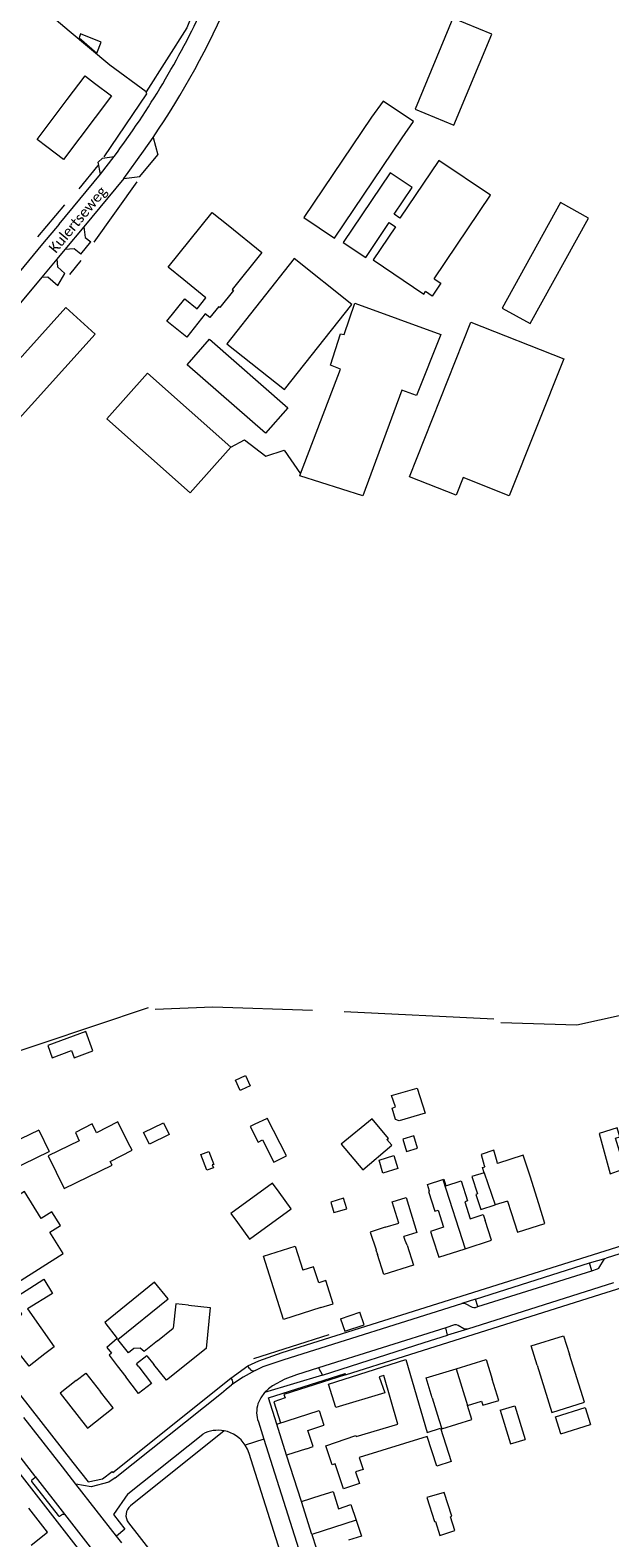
# Model space of a CAD drawing. Extents: x 177628 to 188968, y 384226 to 390673.
# Tile 190 of 256: x 184606 to 184747, y 385397 to 385762. Entities that reach past the tile are written whole.
import ezdxf

# ---------------------------------------------------------------- set-up
doc = ezdxf.new("R2010")
doc.units = 0
for name, color, linetype, lineweight in [('B01_D', 14, 'Continuous', 9), ('B01_F', 14, 'Continuous', 9), ('B01_T', 14, 'Continuous', 9), ('B02_D', 14, 'Continuous', 9), ('B02_F', 14, 'Continuous', 9), ('B02_T', 14, 'Continuous', 9), ('B03_F', 14, 'Continuous', 9), ('B07_D', 14, 'Continuous', 9), ('B11_S', 14, 'Continuous', 9), ('B14_F', 14, 'Continuous', 9), ('T02_F', 253, 'RASTER', 9), ('T03_F', 253, 'Continuous', 9), ('T04_F', 253, 'HAAG', 9), ('T05_F', 253, 'Continuous', 9), ('T05_T', 253, 'Continuous', 9), ('T22_F', 253, 'Continuous', 9), ('V00_D', 253, 'Continuous', 9), ('V00_F', 8, 'Continuous', 9), ('V00_T', 8, 'Continuous', 9), ('Z06', 7, 'Continuous', 9)]:
    doc.layers.add(name, color=color, linetype=linetype, lineweight=lineweight)
doc.styles.add('Legend', font='calibri.ttf')
doc.linetypes.add('HAAG', pattern='A,4,-1,[5,TOPOCAD.SHX,S=0.35,R=0,X=-0.35,Y=-0.35],-1', length=6)
doc.linetypes.add('RASTER', pattern='A,4,-1,[4,TOPOCAD.SHX,S=0.5,R=0,X=-0.5,Y=0],-1', length=6)

msp = doc.modelspace()

# ---------------------------------------------------------------- linework, layer by layer
at = {"layer": 'B01_D', "linetype": 'Continuous'}
for points in [[(184654.464, 385714.758), (184662.621, 385708.21), (184655.393, 385699.216), (184655.722, 385698.952), (184652.455, 385694.881), (184652.158, 385695.119), (184649.98, 385692.401), (184648.877, 385693.285), (184644.385, 385687.68), (184639.583, 385691.528), (184643.925, 385696.946), (184646.904, 385694.559), (184649.038, 385697.221), (184643.694, 385701.527)], [(184716.46, 385485.266), (184716.034, 385486.508), (184716.574, 385486.653)], [(184666.751, 385480.584), (184665.201, 385482.707), (184655.114, 385475.344), (184656.664, 385473.22)], [(184609.165, 385474.168), (184605.081, 385480.714), (184595.167, 385474.573)], [(184656.664, 385473.22), (184659.612, 385469.182), (184669.699, 385476.545), (184666.751, 385480.584)], [(184695.758, 385473.06), (184694.178, 385478.201), (184697.556, 385479.239), (184700.144, 385470.817), (184696.96, 385469.838)], [(184603.436, 385458.669), (184614.451, 385465.698), (184611.237, 385470.848)], [(184676.898, 385452.625), (184667.847, 385449.714), (184662.992, 385465.037), (184670.637, 385467.459), (184672.484, 385461.626)], [(184610.017, 385441.351), (184606.227, 385438.377), (184599.425, 385447.046), (184604.466, 385450.99), (184602.154, 385454.616), (184606.386, 385457.279)], [(184606.386, 385457.279), (184609.757, 385459.497), (184611.855, 385456.037), (184605.84, 385452.313), (184612.274, 385443.117), (184610.017, 385441.351)], [(184644.845, 385453.165), (184641.737, 385453.498), (184641.14, 385447.631)], [(184637.315, 385444.506), (184634.122, 385441.948)], [(184632.79, 385438.26), (184632.254, 385438.952)], [(184634.748, 385440.939), (184636.455, 385438.82)], [(184729.273, 385438.657), (184732.874, 385427.182), (184740.749, 385429.656), (184737.097, 385441.244)], [(184617.647, 385434.894), (184619.975, 385436.704), (184623.497, 385432.204)], [(184627.564, 385438.471), (184629.626, 385435.788)], [(184712.381, 385428.893), (184715.845, 385429.951), (184716.159, 385428.923), (184719.986, 385430.094), (184718.407, 385435.217)], [(184703.857, 385430.768), (184705.474, 385425.521)], [(184673.387, 385418.403), (184674.99, 385418.91), (184673.735, 385422.842), (184677.645, 385424.089)], [(184676.938, 385407.134), (184679.85, 385408.057), (184681.19, 385403.845)]]:
    msp.add_lwpolyline(points, dxfattribs=at)
at = {"layer": 'B01_F', "linetype": 'Continuous'}
for points in [[(184727.574, 385484.399), (184725.928, 385489.514)], [(184697.346, 385468.845), (184696.96, 385469.838)], [(184636.612, 385458.742), (184624.537, 385448.946), (184627.521, 385445.106)], [(184634.748, 385440.939), (184632.254, 385438.952)]]:
    msp.add_lwpolyline(points, dxfattribs=at)
at = {"layer": 'B01_T', "linetype": 'Continuous'}
for points in [[(184622.073, 385749.22), (184626.192, 385746.09), (184614.514, 385730.72), (184610.546, 385733.735)], [(184615.472, 385745.218), (184619.788, 385750.953), (184619.884, 385750.88)], [(184619.884, 385750.88), (184622.073, 385749.22)], [(184608.181, 385735.53), (184615.472, 385745.218)], [(184610.546, 385733.735), (184608.181, 385735.53)], [(184643.694, 385701.527), (184639.876, 385704.595), (184650.562, 385717.894), (184654.464, 385714.758)], [(184592.335, 385669.583), (184615.124, 385694.82), (184622.247, 385688.389), (184599.458, 385663.151), (184592.335, 385669.583)], [(184707.19, 385482.082), (184710.872, 385483.283), (184712.449, 385478.448), (184711.763, 385478.229), (184713.074, 385474.126), (184716.203, 385475.127), (184716.67, 385473.655)], [(184729.675, 385477.744), (184727.574, 385484.399)], [(184703.21, 385480.77), (184702.947, 385480.683), (184704.519, 385475.92), (184705.275, 385476.161), (184706.589, 385472.064), (184703.472, 385471.062), (184703.969, 385469.528)], [(184722.142, 385478.395), (184719.141, 385477.448)], [(184722.142, 385478.395), (184723.012, 385475.641)], [(184723.012, 385475.641), (184724.518, 385470.873), (184731.181, 385472.977), (184729.675, 385477.744)], [(184692.482, 385472.095), (184688.871, 385470.898), (184690.291, 385466.612), (184690.187, 385466.578), (184690.627, 385465.46)], [(184711.867, 385466.861), (184718.197, 385468.889), (184716.67, 385473.655)], [(184697.804, 385467.671), (184697.346, 385468.845)], [(184703.969, 385469.528), (184705.479, 385464.814), (184711.867, 385466.861)], [(184697.804, 385467.671), (184699.314, 385462.905), (184692.155, 385460.638), (184690.627, 385465.46)], [(184676.37, 385458.611), (184675.126, 385462.475), (184672.484, 385461.626)], [(184676.898, 385452.625), (184679.874, 385453.517), (184678.077, 385459.159)], [(184644.845, 385453.165), (184650.08, 385452.59), (184649.07, 385442.67), (184639.51, 385435.01), (184636.455, 385438.82)], [(184729.273, 385438.657), (184727.812, 385443.314), (184735.673, 385445.781), (184737.097, 385441.244)], [(184709.665, 385437.773), (184716.945, 385439.999), (184718.407, 385435.217)], [(184617.647, 385434.894), (184613.742, 385431.837), (184620.339, 385423.408), (184626.566, 385428.282), (184623.497, 385432.204)], [(184632.79, 385438.26), (184635.897, 385434.237), (184632.719, 385431.783), (184629.626, 385435.788)], [(184703.857, 385430.768), (184702.395, 385435.55), (184709.665, 385437.773)], [(184666.195, 385424.365), (184676.509, 385427.659), (184677.645, 385424.089)], [(184668.589, 385416.87), (184666.195, 385424.365)], [(184673.387, 385418.403), (184668.589, 385416.87)], [(184672.171, 385405.609), (184676.938, 385407.134)], [(184606.702, 385395.045), (184610.695, 385398.152), (184606.172, 385403.966)], [(184674.724, 385397.632), (184672.171, 385405.609)], [(184674.724, 385397.632), (184676.792, 385391.171), (184679.616, 385392.075), (184680.407, 385389.603)]]:
    msp.add_lwpolyline(points, dxfattribs=at)
at = {"layer": 'B02_D', "linetype": 'Continuous'}
for points in [[(184689.162, 385740.942), (184672.801, 385716.641), (184680.214, 385711.65), (184696.575, 385735.951)], [(184704.326, 385701.797), (184717.949, 385722.056), (184705.435, 385730.472), (184696.052, 385716.52), (184694.678, 385717.444), (184699.029, 385723.915), (184693.695, 385727.501), (184682.327, 385710.593), (184687.757, 385706.942), (184693.467, 385715.434), (184694.966, 385714.426), (184689.552, 385706.375), (184701.846, 385698.108), (184702.238, 385698.691)], [(184684.416, 385695.607), (184670.395, 385706.689), (184654.08, 385686.048), (184668.101, 385674.966), (184684.416, 385695.607)], [(184668.861, 385670.529), (184663.465, 385664.372), (184644.514, 385680.982), (184649.909, 385687.138), (184668.861, 385670.529)], [(184714.812, 385480.138), (184714.395, 385479.998), (184715.625, 385476.391), (184719.141, 385477.448)], [(184680.442, 385414.479), (184680.364, 385414.712), (184679.656, 385414.474), (184678.096, 385419.118), (184685.393, 385421.569), (184685.469, 385421.343)], [(184702.606, 385422.311), (184705.889, 385423.363), (184708.48, 385415.28), (184704.953, 385414.149), (184702.631, 385421.391)], [(184686.175, 385416.288), (184687.145, 385413.403), (184685.269, 385412.772), (184686.213, 385409.966), (184682.393, 385408.681), (184680.442, 385414.479)]]:
    msp.add_lwpolyline(points, dxfattribs=at)
at = {"layer": 'B02_F', "linetype": 'Continuous'}
for points in [[(184608.561, 385495.559), (184592.901, 385488.02), (184595.395, 385482.839), (184611.055, 385490.377)], [(184744.31, 385494.797), (184747.002, 385485), (184750.527, 385486.283)], [(184681.679, 385449.894), (184682.721, 385446.857), (184687.348, 385448.448), (184686.306, 385451.485)], [(184680.491, 385428.395), (184678.754, 385434.068), (184697.48, 385439.993), (184702.606, 385422.311)], [(184720.321, 385427.723), (184723.892, 385428.807), (184726.367, 385420.661)], [(184735.037, 385421.986), (184733.722, 385426.128), (184740.887, 385428.41), (184742.202, 385424.268)]]:
    msp.add_lwpolyline(points, dxfattribs=at)
at = {"layer": 'B02_T', "linetype": 'Continuous'}
for points in [[(184625.08, 385667.899), (184634.927, 385678.948), (184655.084, 385660.983)], [(184655.084, 385660.983), (184645.236, 385649.935), (184625.08, 385667.899)]]:
    msp.add_lwpolyline(points, dxfattribs=at)
at = {"layer": 'B03_F', "linetype": 'Continuous'}
msp.add_lwpolyline([(184718.275, 385761.042), (184708.87, 385764.939), (184699.735, 385742.929), (184709.14, 385739.032), (184718.275, 385761.042)], dxfattribs=at)
at = {"layer": 'B07_D', "linetype": 'Continuous'}
for points in [[(184706.398, 385483.591), (184711.867, 385466.861)], [(184716.46, 385485.266), (184719.141, 385477.448)], [(184709.665, 385437.773), (184712.381, 385428.893)], [(184685.479, 385401.071), (184674.724, 385397.632)]]:
    msp.add_lwpolyline(points, dxfattribs=at)
at = {"layer": 'B11_S', "linetype": 'Continuous'}
for points in [[(184719.572, 385487.872), (184718.754, 385490.714), (184715.686, 385489.683), (184716.464, 385487.029)], [(184716.464, 385487.029), (184716.574, 385486.653)], [(184725.928, 385489.514), (184719.683, 385487.485), (184719.572, 385487.872)], [(184703.21, 385480.77), (184702.728, 385482.392), (184706.398, 385483.591)], [(184706.398, 385483.591), (184706.715, 385483.694), (184707.19, 385482.082)], [(184611.237, 385470.848), (184613.796, 385472.445), (184611.724, 385475.765), (184609.165, 385474.168)], [(184692.482, 385472.095), (184695.758, 385473.06)], [(184634.122, 385441.948), (184633.137, 385442.793), (184631.607, 385442.657), (184630.264, 385441.658), (184627.741, 385444.837), (184639.864, 385454.68), (184636.612, 385458.742)], [(184678.077, 385459.159), (184676.37, 385458.611)], [(184637.315, 385444.506), (184641.14, 385447.631)], [(184627.521, 385445.106), (184625.031, 385442.903), (184626.191, 385441.545), (184625.592, 385441.085), (184627.564, 385438.471)], [(184705.474, 385425.521), (184706.177, 385423.239), (184713.432, 385425.458), (184712.381, 385428.893)], [(184681.19, 385403.845), (184684.184, 385404.895), (184685.479, 385401.071)], [(184685.479, 385401.071), (184686.775, 385397.247), (184683.601, 385396.266)]]:
    msp.add_lwpolyline(points, dxfattribs=at)
at = {"layer": 'B14_F', "linetype": 'Continuous'}
for points in [[(184622.642, 385756.491), (184623.686, 385759.153), (184618.645, 385761.128), (184618.329, 385760.199), (184622.642, 385756.491)], [(184696.575, 385735.951), (184699.342, 385739.922), (184691.97, 385744.804), (184689.162, 385740.942)], [(184720.822, 385694.719), (184727.622, 385690.965), (184741.721, 385716.505), (184734.921, 385720.259), (184720.822, 385694.719)], [(184704.326, 385701.797), (184705.938, 385700.713), (184703.85, 385697.607), (184702.238, 385698.691)], [(184671.965, 385654.577), (184681.611, 385679.946), (184679.202, 385680.846), (184681.671, 385688.468), (184682.548, 385688.318), (184685.146, 385695.876), (184705.946, 385688.275), (184700.084, 385673.527), (184696.529, 385674.795), (184687.024, 385649.191)], [(184698.386, 385653.856), (184713.257, 385691.325), (184735.724, 385682.409), (184722.544, 385649.201), (184711.367, 385653.637), (184709.675, 385649.376), (184698.386, 385653.856)], [(184687.024, 385649.191), (184671.775, 385654.078), (184671.965, 385654.577)], [(184610.716, 385516.078), (184611.809, 385513.107), (184616.506, 385514.834), (184617.134, 385513.128), (184621.663, 385514.793), (184619.943, 385519.471), (184610.716, 385516.078)], [(184657.636, 385505.317), (184657.344, 385505.181), (184656.173, 385507.697), (184658.595, 385508.824), (184659.766, 385506.307)], [(184659.766, 385506.307), (184657.636, 385505.317)], [(184700.231, 385505.773), (184702.136, 385499.67), (184695.877, 385497.798), (184694.991, 385498.112), (184694.161, 385500.882), (184694.962, 385501.188), (184693.988, 385503.936), (184700.231, 385505.773)], [(184627.743, 385497.583), (184622.528, 385494.946), (184621.46, 385497.093), (184617.441, 385495.033), (184618.32, 385492.993), (184610.867, 385489.33), (184614.669, 385481.404), (184626.33, 385487.13), (184625.839, 385487.986), (184631.216, 385490.69), (184630.209, 385492.512)], [(184630.209, 385492.512), (184627.743, 385497.583)], [(184638.777, 385497.378), (184640.154, 385494.54), (184635.341, 385492.204), (184633.964, 385495.042), (184638.777, 385497.378)], [(184660.901, 385497.042), (184659.784, 385496.475), (184661.704, 385492.694), (184662.744, 385493.222), (184665.485, 385487.826), (184668.536, 385489.376), (184663.913, 385498.477), (184663.694, 385498.344)], [(184663.694, 385498.344), (184660.901, 385497.042)], [(184694.054, 385491.926), (184692.877, 385493.288), (184693.264, 385493.571), (184689.301, 385498.346), (184681.816, 385492.164), (184687.026, 385485.969), (184694.054, 385491.926)], [(184608.561, 385495.559), (184611.055, 385490.377)], [(184699.391, 385494.217), (184696.737, 385493.422), (184697.649, 385490.378), (184700.303, 385491.173), (184699.391, 385494.217)], [(184750.527, 385486.283), (184748.235, 385493.667), (184749.341, 385493.98), (184748.707, 385496.155), (184744.31, 385494.797)], [(184647.833, 385489.668), (184649.774, 385490.395), (184650.944, 385487.272), (184650.59, 385487.139), (184650.852, 385486.438), (184649.265, 385485.844), (184647.833, 385489.668)], [(184691.941, 385485.168), (184690.991, 385488.318), (184694.595, 385489.405), (184695.545, 385486.255), (184691.941, 385485.168)], [(184716.46, 385485.266), (184713.494, 385484.309), (184714.812, 385480.138)], [(184683.155, 385476.518), (184682.392, 385479.078), (184679.276, 385478.149), (184680.039, 385475.589), (184683.155, 385476.518)], [(184681.679, 385449.894), (184686.306, 385451.485)], [(184685.469, 385421.343), (184695.544, 385424.352), (184692.112, 385436.119), (184691.046, 385435.787), (184692.347, 385431.91), (184680.491, 385428.395)], [(184720.321, 385427.723), (184722.796, 385419.577), (184726.367, 385420.661)], [(184735.037, 385421.986), (184742.202, 385424.268)], [(184702.608, 385421.384), (184686.175, 385416.288)], [(184702.631, 385421.391), (184702.608, 385421.384)], [(184704.427, 385400.741), (184704.664, 385400.799), (184705.725, 385397.404), (184709.338, 385398.633), (184708.329, 385401.924), (184708.619, 385402.033), (184706.775, 385407.792), (184702.585, 385406.554), (184704.427, 385400.741)]]:
    msp.add_lwpolyline(points, dxfattribs=at)
at = {"layer": 'T02_F', "linetype": 'RASTER'}
msp.add_lwpolyline([(184720.474, 385521.689), (184738.864, 385521.094), (184756.078, 385524.872), (184792.179, 385534.766)], dxfattribs=at)
at = {"layer": 'T03_F', "linetype": 'Continuous'}
for points in [[(184624.42, 385731.332), (184634.726, 385746.616), (184634.597, 385747.126)], [(184618.308, 385723.595), (184622.924, 385729.276)], [(184655.084, 385660.983), (184658.38, 385662.769), (184663.578, 385658.857), (184667.973, 385660.283), (184671.965, 385654.577)], [(184674.902, 385524.558), (184650.692, 385525.38), (184636.791, 385524.785)]]:
    msp.add_lwpolyline(points, dxfattribs=at)
at = {"layer": 'T04_F', "linetype": 'HAAG'}
for points in [[(184634.597, 385747.126), (184625.803, 385753.537), (184615.939, 385761.786), (184604.821, 385771.261)], [(184648.491, 385772.7), (184644.423, 385762.588), (184634.597, 385747.126)], [(184622.006, 385710.695), (184632.363, 385725.312)], [(184608.364, 385711.973), (184614.9, 385719.75)], [(184616.079, 385702.88), (184618.831, 385706.252)], [(184596.062, 385512.231), (184635.105, 385525.264)], [(184682.507, 385524.278), (184718.832, 385522.529)], [(184678.854, 385445.992), (184660.566, 385440.16)]]:
    msp.add_lwpolyline(points, dxfattribs=at)
at = {"layer": 'T05_F', "linetype": 'Continuous'}
msp.add_lwpolyline([(184682.895, 385436.297), (184667.958, 385431.555), (184668.273, 385430.706), (184665.473, 385429.784), (184667.148, 385424.669)], dxfattribs=at)
at = {"layer": 'T05_T', "linetype": 'Continuous'}
msp.add_lwpolyline([(184682.895, 385436.297), (184697.161, 385440.805)], dxfattribs=at)
at = {"layer": 'T22_F', "linetype": 'Continuous'}
for points in [[(184622.981, 385730.059), (184624.004, 385731.027)], [(184633.037, 385726.54), (184637.42, 385731.841)], [(184618.737, 385707.78), (184621.139, 385710.782)], [(184613.176, 385700.165), (184614.907, 385703.075)], [(184655.043, 385435.477), (184659.233, 385438.455)]]:
    msp.add_lwpolyline(points, dxfattribs=at)
at = {"layer": 'V00_D', "linetype": 'Continuous'}
msp.add_lwpolyline([(184660.98, 385437.381), (184658.065, 385435.709), (184655.272, 385433.839)], dxfattribs=at)
at = {"layer": 'V00_F', "linetype": 'Continuous'}
for points in [[(184677.265, 385436.25), (184701.899, 385444.121), (184707.544, 385445.884)], [(184707.544, 385445.884), (184707.144, 385447.702)], [(184712.387, 385447.391), (184707.544, 385445.884)], [(184677.265, 385436.25), (184663.256, 385432.007)], [(184676.325, 385437.99), (184677.265, 385436.25)], [(184607.672, 385411.645), (184607.598, 385411.333), (184606.777, 385410.713), (184606.76, 385410.469), (184613.225, 385402.214), (184613.44, 385402.062), (184613.583, 385402.067), (184614.301, 385402.533), (184614.753, 385402.575)], [(184607.53, 385411.843), (184607.672, 385411.645)], [(184627.057, 385411.365), (184625.524, 385410.318), (184621.227, 385409.188), (184617.548, 385409.854)], [(184630.145, 385407.447), (184626.652, 385402.441), (184629.377, 385398.89), (184627.411, 385397.26)]]:
    msp.add_lwpolyline(points, dxfattribs=at)
at = {"layer": 'V00_T', "linetype": 'Continuous'}
for points in [[(184629.161, 385726.119), (184633.948, 385732.733), (184636.231, 385736.026)], [(184636.231, 385736.026), (184637.42, 385731.841)], [(184623.471, 385727.164), (184626.811, 385731.436)], [(184624.004, 385731.027), (184626.811, 385731.436)], [(184613.462, 385715.065), (184623.471, 385727.164)], [(184623.471, 385727.164), (184622.981, 385730.059)], [(184629.161, 385726.119), (184619.44, 385714.374)], [(184629.161, 385726.119), (184633.037, 385726.54)], [(184613.462, 385715.065), (184609.479, 385710.263)], [(184619.44, 385714.374), (184614.899, 385708.869)], [(184619.44, 385714.374), (184619.766, 385711.829), (184621.139, 385710.782)], [(184609.479, 385710.263), (184596.2, 385694.276), (184583.741, 385679.453)], [(184614.899, 385708.869), (184612.927, 385706.543)], [(184618.737, 385707.78), (184617.135, 385709.067), (184614.899, 385708.869)], [(184612.927, 385706.543), (184609.265, 385702.16)], [(184612.927, 385706.543), (184613.071, 385704.683), (184614.907, 385703.075)], [(184609.265, 385702.16), (184588.142, 385676.878)], [(184609.265, 385702.16), (184610.726, 385702.262), (184613.176, 385700.165)], [(184784.438, 385476.741), (184745.976, 385464.583)], [(184571.009, 385474.615), (184574.55, 385469.219), (184575.954, 385467.269), (184616.807, 385415.033), (184620.497, 385410.371), (184623.999, 385411.108), (184626.347, 385412.915), (184626.494, 385412.676), (184655.043, 385435.477)], [(184659.233, 385438.455), (184661.882, 385439.732), (184667.544, 385441.683), (184754.448, 385469.093)], [(184741.933, 385463.471), (184745.976, 385464.583)], [(184742.532, 385461.523), (184743.919, 385461.96), (184744.259, 385462.151), (184745.639, 385464.398), (184745.976, 385464.583)], [(184697.161, 385440.805), (184746.02, 385456.244), (184759.726, 385460.537)], [(184714.389, 385454.638), (184741.933, 385463.471)], [(184714.956, 385452.836), (184742.532, 385461.523)], [(184742.532, 385461.523), (184741.933, 385463.471)], [(184747.794, 385458.563), (184712.387, 385447.391)], [(184660.98, 385437.381), (184662.926, 385438.299), (184668.038, 385440.052), (184711.05, 385453.587)], [(184714.389, 385454.638), (184711.05, 385453.587)], [(184711.05, 385453.587), (184711.484, 385453.652), (184711.833, 385453.546), (184713.544, 385452.685), (184713.952, 385452.584), (184714.327, 385452.638), (184714.956, 385452.836)], [(184714.956, 385452.836), (184714.389, 385454.638)], [(184707.144, 385447.702), (184676.325, 385437.99)], [(184709.283, 385448.376), (184707.144, 385447.702)], [(184710.124, 385448.287), (184709.713, 385448.419), (184709.283, 385448.376)], [(184711.547, 385447.483), (184710.124, 385448.287)], [(184712.387, 385447.391), (184711.958, 385447.351), (184711.547, 385447.483)], [(184655.043, 385435.477), (184655.422, 385435.004)], [(184659.565, 385437.843), (184659.233, 385438.455)], [(184666.195, 385424.365), (184664.23, 385430.758), (184682.801, 385436.595), (184682.895, 385436.297)], [(184676.325, 385437.99), (184670.978, 385436.305), (184668.157, 385435.229), (184665.199, 385433.671)], [(184586.423, 385431.424), (184589.52, 385430.83), (184642.07, 385363.28), (184647.24, 385351.58), (184644.866, 385350.605)], [(184627.057, 385411.365), (184652.781, 385431.858), (184653.926, 385432.805), (184655.272, 385433.839)], [(184663.256, 385432.007), (184662.331, 385430.723), (184661.654, 385429.293)], [(184665.199, 385433.671), (184664.166, 385432.911), (184663.256, 385432.007)], [(184614.264, 385414.047), (184604.946, 385425.972)], [(184661.759, 385424.911), (184663.078, 385420.745)], [(184600.86, 385420.404), (184607.53, 385411.843)], [(184630.145, 385407.447), (184648.261, 385421.927)], [(184653.487, 385422.731), (184630.768, 385404.56)], [(184663.078, 385420.745), (184658.563, 385419.303)], [(184663.078, 385420.745), (184684.705, 385352.455)], [(184659.508, 385417.23), (184659.111, 385418.301), (184658.563, 385419.303)], [(184677.529, 385360.281), (184659.508, 385417.23)], [(184672.171, 385405.609), (184668.589, 385416.87)], [(184617.548, 385409.854), (184614.264, 385414.047)], [(184607.672, 385411.645), (184614.753, 385402.575)], [(184627.411, 385397.26), (184617.548, 385409.854)], [(184614.753, 385402.575), (184628.348, 385385.128)], [(184630.289, 385400.477), (184654.38, 385369.58), (184657.93, 385364.83), (184661.02, 385360.28), (184659.71, 385359.4), (184662.799, 385354.19)], [(184628.708, 385395.604), (184627.411, 385397.26)]]:
    msp.add_lwpolyline(points, dxfattribs=at)
for centre, radius, start, end in [((184459.965, 385855.584), 207.967, 323.34742, 335.03234), ((184466.37, 385851.388), 205.332, 325.8174, 336.62372), ((184654.613, 385434.516), 0.945, 314.22848, 31.09797), ((184660.518, 385438.362), 1.085, 208.60495, 295.23115), ((184667.876, 385427.25), 6.549, 161.82102, 200.92426), ((184651.996, 385415.037), 7.837, 79.03207, 118.46025), ((184652.002, 385415.059), 7.814, 32.89291, 79.04203), ((184632.594, 385402.276), 2.924, 128.64956, 217.96822)]:
    msp.add_arc(centre, radius, start, end, dxfattribs=at)

# ---------------------------------------------------------------- texts
at = {"layer": 'Z06', "linetype": 'Continuous', "style": 'Legend'}
msp.add_text('Kulertseweg', height=2.5, rotation=50.19443, dxfattribs=at).set_placement((184612.688, 385707.844))

doc.saveas('drawing.dxf')
